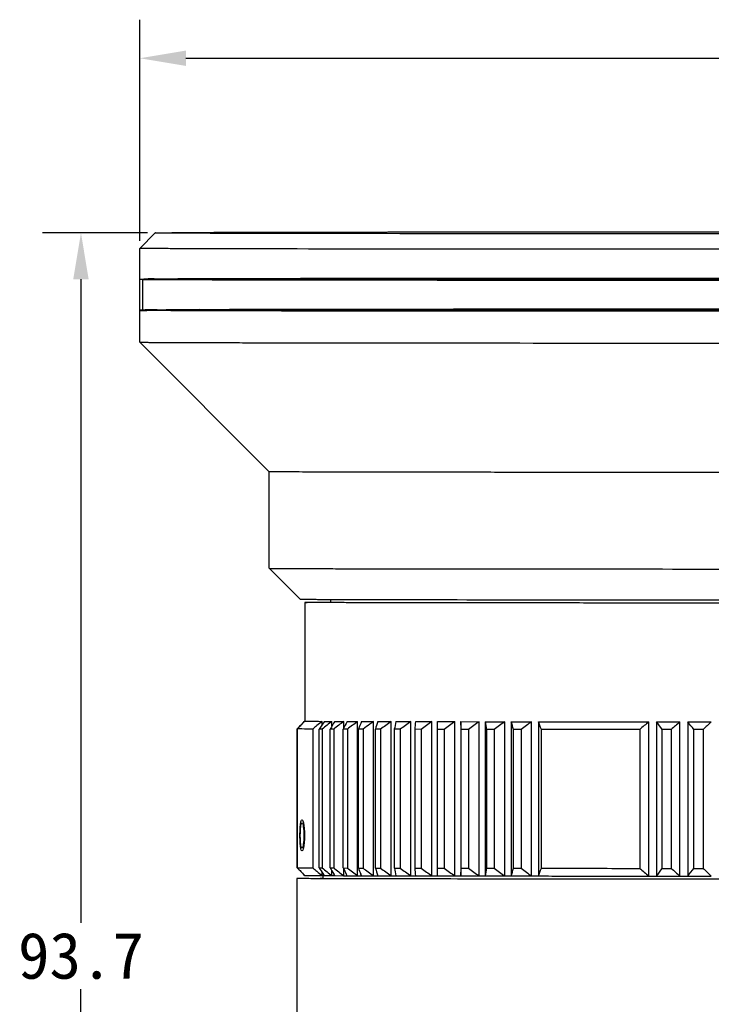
# Model space of a CAD drawing. Header units: millimetres. Extents: x 307 to 395, y 143 to 270.
# Tile 3 of 4: x 307 to 352, y 207 to 270. Entities that reach past the tile are written whole.
import ezdxf

# ---------------------------------------------------------------- set-up
doc = ezdxf.new("R2010")
doc.units = ezdxf.units.MM
doc.header["$LTSCALE"] = 30.734
doc.header["$PDMODE"] = 3
doc.header["$PDSIZE"] = 8
doc.layers.get('0').update_dxf_attribs({"linetype": 'CONTINUOUS'})
doc.layers.get('Defpoints').update_dxf_attribs({"linetype": 'CONTINUOUS'})
doc.layers.add('20_ALL_FEATURES', color=7, linetype='CONTINUOUS')
doc.styles.get("Standard").update_dxf_attribs({"font": 'simfang.ttf'})
doc.dimstyles.get("Standard").update_dxf_attribs({"dimtxt": 3, "dimasz": 3, "dimexe": 2.5, "dimexo": 0.5, "dimtad": 1, "dimdsep": 46, "dimtxsty": 'STANDARD', "dimcen": 0.09, "dimclrt": 3, "dimazin": 2, "dimtol": 1, "dimtp": 0.01, "dimtm": 0.01, "dimtfac": 1, "dimtofl": 0, "dimtmove": 0, "dimatfit": 3, "dimfxl": 1, "dimtolj": 1, "dimarcsym": 0})

# ---------------------------------------------------------------- blocks, each defined once
blk = doc.blocks.new('*D2')
at = {"color": 0, "lineweight": -2}
for p, q in [((314.687, 256.14), (314.687, 270.467)), ((395.087, 256.14), (395.087, 270.467)), ((317.687, 267.967), (352.274, 267.967)), ((392.087, 267.967), (357.501, 267.967))]:
    blk.add_line(p, q, dxfattribs=at)
at = {"color": 0}
for points in [[(317.687, 268.467), (317.687, 267.467), (314.687, 267.967)], [(392.087, 267.467), (392.087, 268.467), (395.087, 267.967)]]:
    blk.add_solid(points, dxfattribs=at)
at = {"layer": 'Defpoints', "color": 0}
for p in [(314.687, 267.967), (314.687, 255.64), (395.087, 255.64)]:
    blk.add_point(p, dxfattribs=at)
at = {"color": 0, "insert": (354.887, 267.967), "char_height": 3, "attachment_point": 5}
blk.add_mtext('\\A1;80{}{{\\H0.7x;}{}}', dxfattribs=at)
blk = doc.blocks.new('*D3')
at = {"color": 0, "lineweight": -2}
for p, q in [((315.187, 256.64), (308.374, 256.64)), ((310.874, 253.64), (310.874, 211.917)), ((310.874, 165.894), (310.874, 207.616)), ((324.887, 162.894), (308.374, 162.894))]:
    blk.add_line(p, q, dxfattribs=at)
at = {"color": 0}
for points in [[(311.374, 253.64), (310.374, 253.64), (310.874, 256.64)], [(310.374, 165.894), (311.374, 165.894), (310.874, 162.894)]]:
    blk.add_solid(points, dxfattribs=at)
at = {"layer": 'Defpoints', "color": 0}
for p in [(315.687, 256.64), (310.874, 162.894), (325.387, 162.894)]:
    blk.add_point(p, dxfattribs=at)
at = {"color": 0, "insert": (310.874, 209.767), "char_height": 3, "attachment_point": 5}
blk.add_mtext('\\A1;93.7', dxfattribs=at)

msp = doc.modelspace()

# ---------------------------------------------------------------- linework, layer by layer
at = {"layer": '20_ALL_FEATURES', "color": 7}
for p, q in [((315.687, 256.64), (314.687, 255.64)), ((314.687, 255.64), (314.687, 255.64)), ((314.687, 253.64), (314.687, 255.64)), ((314.887, 251.64), (314.887, 253.64)), ((314.687, 249.56), (314.687, 251.64)), ((323.087, 241.16), (314.687, 249.56)), ((314.687, 249.56), (314.687, 249.56)), ((321.766, 249.527), (321.788, 249.527)), ((321.766, 249.527), (321.787, 249.527)), ((323.087, 234.9), (323.087, 241.16)), ((325.087, 232.9), (323.087, 234.9)), ((323.087, 234.9), (323.087, 234.9)), ((325.387, 232.689), (325.387, 224.989)), ((327.087, 232.685), (327.087, 232.884)), ((326.52, 224.758), (326.52, 224.978)), ((326.667, 224.977), (327.154, 224.975)), ((327.154, 224.663), (327.154, 224.975)), ((327.335, 224.974), (327.923, 224.972)), ((327.923, 224.534), (327.923, 224.972)), ((328.137, 224.972), (328.824, 224.97)), ((328.824, 214.97), (328.824, 224.97)), ((329.07, 224.969), (329.851, 224.967)), ((329.851, 214.967), (329.851, 224.967)), ((330.128, 224.967), (331.001, 224.965)), ((331.001, 214.965), (331.001, 224.965)), ((331.308, 224.964), (331.779, 224.963)), ((331.779, 224.963), (332.267, 224.962)), ((332.267, 214.962), (332.267, 224.962)), ((332.602, 224.962), (333.643, 224.96)), ((333.643, 214.96), (333.643, 224.96)), ((333.997, 224.459), (334.004, 224.96)), ((334.004, 224.96), (335.122, 224.958)), ((335.122, 214.958), (335.122, 224.958)), ((335.508, 224.958), (335.508, 214.958)), ((335.508, 224.958), (336.698, 224.956)), ((335.55, 224.457), (335.508, 224.958)), ((336.698, 214.956), (336.698, 224.956)), ((337.107, 224.956), (337.107, 214.956)), ((337.107, 224.956), (338.362, 224.955)), ((338.362, 214.955), (338.362, 224.955)), ((338.793, 224.954), (338.793, 214.954)), ((338.793, 224.954), (340.107, 224.953)), ((340.107, 214.953), (340.107, 224.953)), ((340.556, 224.953), (340.556, 214.953)), ((347.717, 214.949), (347.717, 224.949)), ((348.219, 224.948), (348.219, 214.948)), ((348.219, 224.948), (349.73, 224.948)), ((349.73, 214.948), (349.73, 224.948)), ((350.24, 224.948), (350.24, 214.948)), ((350.24, 224.948), (351.769, 224.948)), ((324.892, 224.49), (324.892, 215.49)), ((324.903, 215.488), (324.903, 224.488)), ((325.91, 224.478), (325.91, 215.478)), ((326.334, 215.476), (326.334, 224.476)), ((326.522, 224.475), (326.334, 224.476)), ((326.522, 224.475), (326.522, 215.476)), ((327.046, 215.474), (327.046, 224.473)), ((327.272, 224.473), (327.046, 224.473)), ((327.272, 224.473), (327.272, 215.473)), ((327.893, 215.471), (327.893, 224.471)), ((328.157, 224.47), (327.893, 224.471)), ((328.157, 224.47), (328.157, 215.47)), ((328.872, 215.468), (328.872, 224.468)), ((329.173, 224.467), (328.872, 224.468)), ((329.399, 224.635), (329.173, 224.467)), ((329.173, 224.467), (329.173, 215.467)), ((329.977, 215.466), (329.977, 224.466)), ((330.313, 224.465), (329.977, 224.466)), ((330.313, 224.465), (330.313, 215.465)), ((331.204, 215.463), (331.204, 224.463)), ((331.387, 224.463), (331.204, 224.463)), ((331.573, 224.463), (331.387, 224.463)), ((331.573, 224.463), (331.573, 215.463)), ((332.546, 215.461), (332.546, 224.461)), ((332.947, 224.46), (332.546, 224.461)), ((332.947, 224.46), (332.947, 215.46)), ((333.997, 215.459), (333.997, 224.459)), ((334.428, 224.458), (333.997, 224.459)), ((334.428, 224.458), (334.428, 215.458)), ((335.55, 215.457), (335.55, 224.457)), ((336.008, 224.456), (335.55, 224.457)), ((336.008, 224.456), (336.008, 215.456)), ((337.197, 215.455), (337.197, 224.455)), ((337.681, 224.454), (337.197, 224.455)), ((337.681, 224.454), (337.681, 215.454)), ((338.93, 215.453), (338.93, 224.453)), ((339.437, 224.453), (338.93, 224.453)), ((339.437, 224.453), (339.437, 215.453)), ((340.741, 215.452), (340.741, 224.452)), ((347.123, 224.448), (347.123, 215.448)), ((348.581, 215.448), (348.581, 224.448)), ((349.164, 224.447), (348.581, 224.448)), ((349.164, 224.447), (349.164, 215.447)), ((350.643, 215.447), (350.643, 224.447)), ((351.232, 224.447), (350.643, 224.447)), ((351.232, 224.447), (351.232, 215.447)), ((324.892, 215.49), (325.002, 215.378)), ((325.002, 215.378), (325.112, 215.266)), ((326.334, 215.476), (326.522, 215.476)), ((326.52, 214.978), (326.52, 215.196)), ((327.046, 215.474), (327.272, 215.473)), ((327.154, 214.975), (327.154, 215.285)), ((327.893, 215.471), (328.157, 215.47)), ((327.923, 214.972), (327.923, 215.408)), ((328.872, 215.468), (329.173, 215.467)), ((329.977, 215.466), (330.313, 215.465)), ((331.204, 215.463), (331.387, 215.463)), ((331.387, 215.463), (331.573, 215.463)), ((332.546, 215.461), (332.947, 215.46)), ((334.004, 214.96), (333.997, 215.459)), ((333.997, 215.459), (334.428, 215.458)), ((335.508, 214.958), (335.55, 215.457)), ((335.55, 215.457), (336.008, 215.456)), ((337.197, 215.455), (337.681, 215.454)), ((338.93, 215.453), (339.437, 215.453)), ((348.581, 215.448), (349.164, 215.447)), ((350.643, 215.447), (351.232, 215.447)), ((324.887, 214.789), (324.887, 193.389)), ((326.52, 214.978), (326.667, 214.977)), ((326.587, 214.785), (326.587, 214.989)), ((326.667, 214.977), (326.593, 215.087)), ((326.667, 214.977), (327.154, 214.975)), ((327.154, 214.975), (327.335, 214.974)), ((327.335, 214.974), (327.271, 215.084)), ((327.335, 214.974), (327.923, 214.972)), ((327.923, 214.972), (328.137, 214.972)), ((328.137, 214.972), (328.083, 215.082)), ((328.137, 214.972), (328.824, 214.97)), ((328.824, 214.97), (329.07, 214.969)), ((329.07, 214.969), (329.026, 215.079)), ((329.07, 214.969), (329.851, 214.967)), ((329.851, 214.967), (330.128, 214.967)), ((330.128, 214.967), (331.001, 214.965)), ((331.001, 214.965), (331.308, 214.964)), ((331.308, 214.964), (331.779, 214.963)), ((331.779, 214.963), (332.267, 214.962)), ((332.267, 214.962), (332.602, 214.962)), ((332.602, 214.962), (333.643, 214.96)), ((333.643, 214.96), (334.004, 214.96)), ((334.004, 214.96), (335.122, 214.958)), ((335.122, 214.958), (335.508, 214.958)), ((335.508, 214.958), (336.698, 214.956)), ((336.698, 214.956), (337.107, 214.956)), ((337.107, 214.956), (338.362, 214.955)), ((338.362, 214.955), (338.793, 214.954)), ((338.793, 214.954), (340.107, 214.953)), ((340.107, 214.953), (340.556, 214.953)), ((347.717, 214.949), (348.219, 214.948)), ((348.219, 214.948), (349.73, 214.948)), ((349.73, 214.948), (350.24, 214.948)), ((350.24, 214.948), (351.769, 214.948))]:
    msp.add_line(p, q, dxfattribs=at)
at = {"layer": '20_ALL_FEATURES', "color": 6}
msp.add_line((314.687, 251.64), (314.687, 253.64), dxfattribs=at)
at = {"layer": '20_ALL_FEATURES', "color": 7}
for centre, radius, start, end in [((389.83, 160.552), 91.132, 135.24711, 135.44444), ((389.004, 162.5), 89.171, 135.51071, 135.95997), ((387.681, 162.683), 88.106, 134.99429, 135.24762), ((392.186, 144.069), 104.203, 129.30306, 129.49655), ((390.15, 146.557), 100.988, 129.05553, 129.30354), ((395.809, 178.711), 83.194, 146.21158, 146.62563), ((392.167, 142.017), 105.398, 128.08506, 128.52322), ((400.964, 182.141), 85.182, 149.81138, 150.2004), ((393.408, 138.962), 108.102, 127.28407, 127.71908), ((409.094, 185.179), 90.208, 153.82456, 154.17854), ((394.734, 136.358), 110.436, 126.64192, 127.07414), ((422.325, 187.767), 100.402, 158.25152, 158.55897), ((395.426, 135.199), 111.168, 126.14774, 126.4368), ((445.481, 189.853), 120.579, 163.0699, 163.31856), ((397.542, 132.696), 113.76, 125.79784, 126.22603), ((492.379, 191.398), 164.532, 168.22849, 168.40664), ((398.989, 131.709), 114.665, 125.58335, 126.01042), ((400.446, 131.313), 115.032, 125.50229, 125.9289), ((401.904, 131.517), 114.852, 125.55344, 125.98024), ((403.358, 132.316), 114.13, 125.73748, 126.16513), ((153.521, 191.725), 186.57, 10.10366, 10.25998), ((404.805, 133.695), 112.885, 126.05703, 126.48617), ((213.972, 190.336), 129.532, 15.27139, 15.50122), ((406.246, 135.626), 111.147, 126.51673, 126.94792), ((242.373, 188.395), 104.769, 20.13041, 20.42247), ((412.135, 147.976), 100.372, 129.92596, 130.3691), ((281.175, 176.017), 83.001, 35.69642, 36.12329), ((413.741, 151.918), 97.112, 131.2347, 131.68079), ((285.074, 172.071), 83.92, 38.61749, 39.05646), ((415.475, 156.058), 93.831, 132.76129, 133.20965), ((388.64, 277.297), 88.785, 224.12031, 224.57087), ((388.005, 277.444), 88.44, 224.6729, 224.92563), ((392.449, 296.055), 104.499, 230.45029, 230.64338), ((390.341, 293.485), 101.175, 230.64342, 230.89116), ((395.963, 261.505), 83.468, 213.46683, 213.78765), ((392.358, 298.039), 105.598, 231.4311, 231.8687), ((401.099, 258.038), 85.414, 209.8895, 210.19103), ((393.568, 301.072), 108.27, 232.24258, 232.67714), ((409.211, 254.966), 90.402, 205.90561, 206.18009), ((394.863, 303.654), 110.571, 232.89493, 233.3268), ((422.426, 252.35), 100.562, 201.51581, 201.7543), ((396.216, 305.734), 112.441, 233.39764, 233.82729), ((444.222, 249.832), 119.302, 196.74205, 196.99248), ((397.609, 307.272), 113.83, 233.75796, 234.18597), ((490.546, 248.28), 162.686, 191.63733, 191.81682), ((399.024, 308.237), 114.703, 233.98104, 234.40802), ((400.45, 308.61), 115.037, 234.07004, 234.49664), ((401.878, 308.384), 114.825, 234.02618, 234.45305), ((403.3, 307.563), 114.07, 233.84876, 234.27657), ((155.63, 247.935), 184.45, 349.70014, 349.85765), ((404.716, 306.164), 112.792, 233.5352, 233.96456), ((215.353, 249.324), 128.136, 344.44086, 344.67236), ((406.126, 304.212), 111.021, 233.08089, 233.51241), ((243.404, 251.266), 103.717, 339.50523, 339.79926), ((411.89, 291.789), 100.113, 229.68891, 230.13281), ((281.698, 263.663), 82.451, 323.78359, 324.21236), ((413.464, 287.831), 96.819, 228.38412, 228.8311), ((285.54, 267.618), 83.428, 320.8522, 321.29289), ((415.165, 283.677), 93.503, 226.86181, 227.31122)]:
    msp.add_arc(centre, radius, start, end, dxfattribs=at)
for points, knots in [([(324.181, 256.605), (323.535, 256.606), (322.321, 256.608), (320.619, 256.612), (319.349, 256.616), (318.457, 256.619), (317.884, 256.621), (317.376, 256.623), (316.935, 256.626), (316.56, 256.628), (316.29, 256.63), (316.108, 256.631), (315.997, 256.633), (315.903, 256.634), (315.827, 256.635), (315.768, 256.636), (315.728, 256.637), (315.707, 256.638), (315.695, 256.638), (315.692, 256.639), (315.687, 256.639), (315.687, 256.64)], [0, 0, 0, 0, 0.227987, 0.428934, 0.601291, 0.676377, 0.743895, 0.803725, 0.855753, 0.899887, 0.936057, 0.951133, 0.964192, 0.97523, 0.984243, 0.991229, 0.996184, 0.997899, 0.999105, 0.999803, 1, 1, 1, 1]), ([(331.188, 256.682), (330.121, 256.681), (328.099, 256.678), (325.646, 256.675), (323.863, 256.671), (322.67, 256.669), (321.58, 256.666), (320.594, 256.663), (319.717, 256.661), (318.951, 256.658), (318.384, 256.655), (317.987, 256.653), (317.733, 256.652), (317.509, 256.65), (317.314, 256.649), (317.149, 256.647), (317.013, 256.646), (316.919, 256.645), (316.859, 256.643), (316.825, 256.643), (316.799, 256.642), (316.779, 256.642), (316.77, 256.64), (316.762, 256.641), (316.762, 256.64)], [0, 0, 0, 0, 0.222001, 0.420459, 0.510034, 0.592802, 0.668506, 0.736895, 0.797757, 0.850899, 0.896152, 0.915776, 0.933377, 0.948939, 0.96245, 0.973901, 0.983284, 0.990591, 0.993463, 0.995813, 0.997641, 0.998948, 0.999733, 1, 1, 1, 1]), ([(354.837, 256.694), (352.721, 256.694), (344.838, 256.693), (336.955, 256.689), (331.188, 256.682)], [0, 0, 0, 0, 0.268534, 1, 1, 1, 1]), ([(379.254, 256.596), (369.638, 256.585), (351.28, 256.581), (332.922, 256.589), (324.181, 256.605)], [0, 0, 0, 0, 0.523839, 1, 1, 1, 1]), ([(323.398, 255.604), (322.737, 255.605), (321.494, 255.608), (319.99, 255.611), (318.908, 255.614), (318.19, 255.616), (317.537, 255.618), (316.95, 255.621), (316.429, 255.623), (315.975, 255.625), (315.59, 255.627), (315.313, 255.629), (315.125, 255.631), (315.011, 255.632), (314.914, 255.633), (314.834, 255.635), (314.779, 255.636), (314.744, 255.637), (314.724, 255.637), (314.709, 255.638), (314.697, 255.638), (314.692, 255.639), (314.687, 255.639), (314.687, 255.64)], [0, 0, 0, 0, 0.22753, 0.428139, 0.517845, 0.600285, 0.675316, 0.742812, 0.802655, 0.854729, 0.898947, 0.935234, 0.950383, 0.963523, 0.974651, 0.983764, 0.990857, 0.993646, 0.995928, 0.997704, 0.998974, 0.999738, 1, 1, 1, 1]), ([(379.876, 255.595), (370.014, 255.584), (355.175, 255.579), (336.348, 255.587), (327.384, 255.597), (323.398, 255.604)], [0, 0, 0, 0, 0.523839, 0.788242, 1, 1, 1, 1]), ([(379.876, 253.595), (378.369, 253.593), (375.228, 253.59), (370.357, 253.586), (365.197, 253.584), (359.846, 253.583), (354.402, 253.582), (348.967, 253.583), (343.642, 253.584), (338.526, 253.587), (333.717, 253.591), (329.297, 253.595), (325.372, 253.601), (321.938, 253.605), (319.284, 253.617), (316.871, 253.609), (316.079, 253.647), (314.52, 253.61), (315.09, 253.676), (315.854, 253.63), (317.419, 253.673), (319.638, 253.663), (322.533, 253.676), (326.023, 253.679), (328.547, 253.683), (329.899, 253.684)], [0, 0, 0, 0, 0.056315, 0.117379, 0.182056, 0.24914, 0.317382, 0.38551, 0.452256, 0.516376, 0.576676, 0.632032, 0.681413, 0.7239, 0.758701, 0.785167, 0.802807, 0.81129, 0.812127, 0.822257, 0.841496, 0.869487, 0.905708, 0.949484, 1, 1, 1, 1]), ([(314.687, 253.64), (314.687, 253.638), (314.694, 253.639), (314.701, 253.637), (314.719, 253.638), (314.741, 253.636), (314.77, 253.636), (314.822, 253.635), (314.864, 253.634), (314.894, 253.634)], [0, 0, 0, 0, 0.015985, 0.062946, 0.141095, 0.250467, 0.391075, 0.562897, 1, 1, 1, 1]), ([(330.023, 253.684), (328.678, 253.683), (326.167, 253.679), (322.694, 253.675), (319.813, 253.663), (317.606, 253.672), (316.048, 253.63), (315.288, 253.676), (314.721, 253.61), (316.272, 253.647), (317.06, 253.609), (319.461, 253.617), (322.102, 253.605), (325.519, 253.601), (329.424, 253.595), (333.823, 253.591), (338.608, 253.587), (343.698, 253.585), (348.996, 253.583), (354.404, 253.582), (359.821, 253.583), (365.146, 253.584), (370.28, 253.587), (375.127, 253.59), (378.252, 253.593), (379.752, 253.595)], [0, 0, 0, 0, 0.050516, 0.094292, 0.130513, 0.158504, 0.177743, 0.187873, 0.18871, 0.197193, 0.214833, 0.241299, 0.2761, 0.318587, 0.367968, 0.423324, 0.483624, 0.547744, 0.61449, 0.682618, 0.75086, 0.817944, 0.882621, 0.943685, 1, 1, 1, 1]), ([(314.894, 253.634), (315.194, 253.63), (316.027, 253.625), (317.616, 253.617), (319.871, 253.611), (324.082, 253.602), (330.615, 253.593), (339.63, 253.586), (349.731, 253.582), (363.27, 253.582), (373.36, 253.587), (379.876, 253.595)], [0, 0, 0, 0, 0.013855, 0.038457, 0.073366, 0.11796, 0.232853, 0.374964, 0.534182, 0.699182, 1, 1, 1, 1]), ([(329.899, 253.684), (331.405, 253.686), (334.546, 253.689), (339.418, 253.693), (344.577, 253.695), (349.929, 253.697), (355.373, 253.697), (360.808, 253.696), (366.133, 253.695), (371.248, 253.692), (376.057, 253.688), (380.478, 253.684), (384.403, 253.678), (387.836, 253.674), (390.491, 253.662), (392.903, 253.67), (393.696, 253.632), (395.254, 253.669), (394.685, 253.603), (393.921, 253.649), (392.355, 253.607), (390.137, 253.616), (387.242, 253.603), (383.751, 253.6), (381.228, 253.596), (379.876, 253.595)], [0, 0, 0, 0, 0.056315, 0.117379, 0.182056, 0.24914, 0.317382, 0.38551, 0.452256, 0.516376, 0.576676, 0.632032, 0.681413, 0.7239, 0.758701, 0.785167, 0.802807, 0.81129, 0.812127, 0.822257, 0.841496, 0.869487, 0.905708, 0.949484, 1, 1, 1, 1]), ([(379.752, 253.595), (381.097, 253.596), (383.608, 253.6), (387.081, 253.604), (389.961, 253.617), (392.169, 253.607), (393.726, 253.649), (394.487, 253.603), (395.054, 253.669), (393.503, 253.632), (392.714, 253.67), (390.313, 253.662), (387.672, 253.674), (384.256, 253.678), (380.351, 253.684), (375.952, 253.688), (371.167, 253.692), (366.077, 253.694), (360.779, 253.696), (355.371, 253.697), (349.954, 253.696), (344.629, 253.695), (339.495, 253.692), (334.647, 253.689), (331.522, 253.686), (330.023, 253.684)], [0, 0, 0, 0, 0.050516, 0.094292, 0.130513, 0.158504, 0.177743, 0.187873, 0.18871, 0.197193, 0.214833, 0.241299, 0.2761, 0.318587, 0.367968, 0.423324, 0.483624, 0.547744, 0.61449, 0.682618, 0.75086, 0.817944, 0.882621, 0.943685, 1, 1, 1, 1]), ([(329.899, 251.684), (328.547, 251.683), (326.023, 251.679), (322.533, 251.676), (319.638, 251.663), (317.419, 251.673), (315.854, 251.63), (315.09, 251.676), (314.52, 251.61), (316.079, 251.647), (316.871, 251.609), (319.284, 251.617), (321.938, 251.605), (325.372, 251.601), (329.297, 251.595), (333.717, 251.591), (338.526, 251.587), (343.642, 251.584), (348.967, 251.583), (354.402, 251.582), (359.846, 251.583), (365.197, 251.584), (370.357, 251.586), (375.228, 251.59), (378.369, 251.593), (379.876, 251.595)], [0, 0, 0, 0, 0.050516, 0.094292, 0.130513, 0.158504, 0.177743, 0.187873, 0.18871, 0.197193, 0.214833, 0.241299, 0.2761, 0.318587, 0.367968, 0.423324, 0.483624, 0.547744, 0.61449, 0.682618, 0.75086, 0.817944, 0.882621, 0.943685, 1, 1, 1, 1]), ([(314.885, 251.634), (314.856, 251.634), (314.816, 251.635), (314.767, 251.636), (314.739, 251.637), (314.718, 251.638), (314.701, 251.637), (314.694, 251.639), (314.687, 251.639), (314.687, 251.64)], [0, 0, 0, 0, 0.437107, 0.608923, 0.749521, 0.858886, 0.937033, 0.983997, 1, 1, 1, 1]), ([(379.752, 251.595), (378.252, 251.593), (375.127, 251.59), (370.28, 251.587), (365.146, 251.584), (359.821, 251.583), (354.404, 251.582), (348.996, 251.583), (343.698, 251.585), (338.608, 251.587), (333.823, 251.591), (329.424, 251.595), (325.519, 251.601), (322.102, 251.605), (319.461, 251.617), (317.06, 251.609), (316.272, 251.647), (314.721, 251.61), (315.288, 251.676), (316.048, 251.63), (317.606, 251.672), (319.813, 251.663), (322.694, 251.675), (326.167, 251.679), (328.678, 251.683), (330.023, 251.684)], [0, 0, 0, 0, 0.056315, 0.117379, 0.182056, 0.24914, 0.317382, 0.38551, 0.452256, 0.516376, 0.576676, 0.632032, 0.681413, 0.7239, 0.758701, 0.785167, 0.802807, 0.81129, 0.812127, 0.822257, 0.841496, 0.869487, 0.905708, 0.949484, 1, 1, 1, 1]), ([(379.876, 251.595), (373.352, 251.587), (363.251, 251.582), (349.698, 251.582), (339.589, 251.586), (330.571, 251.593), (324.04, 251.602), (319.835, 251.611), (317.587, 251.618), (316.007, 251.625), (315.181, 251.63), (314.885, 251.634)], [0, 0, 0, 0, 0.301131, 0.466287, 0.625611, 0.767745, 0.882556, 0.927064, 0.961859, 0.986317, 1, 1, 1, 1]), ([(379.876, 251.595), (381.228, 251.596), (383.751, 251.6), (387.242, 251.603), (390.137, 251.616), (392.355, 251.607), (393.921, 251.649), (394.685, 251.603), (395.254, 251.669), (393.696, 251.632), (392.903, 251.67), (390.491, 251.662), (387.836, 251.674), (384.403, 251.678), (380.478, 251.684), (376.057, 251.688), (371.248, 251.692), (366.133, 251.695), (360.808, 251.696), (355.373, 251.697), (349.929, 251.697), (344.577, 251.695), (339.418, 251.693), (334.546, 251.689), (331.405, 251.686), (329.899, 251.684)], [0, 0, 0, 0, 0.050516, 0.094292, 0.130513, 0.158504, 0.177743, 0.187873, 0.18871, 0.197193, 0.214833, 0.241299, 0.2761, 0.318587, 0.367968, 0.423324, 0.483624, 0.547744, 0.61449, 0.682618, 0.75086, 0.817944, 0.882621, 0.943685, 1, 1, 1, 1]), ([(330.023, 251.684), (331.522, 251.686), (334.647, 251.689), (339.495, 251.692), (344.629, 251.695), (349.954, 251.696), (355.371, 251.697), (360.779, 251.696), (366.077, 251.694), (371.167, 251.692), (375.952, 251.688), (380.351, 251.684), (384.256, 251.678), (387.672, 251.674), (390.313, 251.662), (392.714, 251.67), (393.503, 251.632), (395.054, 251.669), (394.487, 251.603), (393.726, 251.649), (392.169, 251.607), (389.961, 251.617), (387.081, 251.604), (383.608, 251.6), (381.097, 251.596), (379.752, 251.595)], [0, 0, 0, 0, 0.056315, 0.117379, 0.182056, 0.24914, 0.317382, 0.38551, 0.452256, 0.516376, 0.576676, 0.632032, 0.681413, 0.7239, 0.758701, 0.785167, 0.802807, 0.81129, 0.812127, 0.822257, 0.841496, 0.869487, 0.905708, 0.949484, 1, 1, 1, 1]), ([(314.687, 249.56), (314.689, 249.558), (314.696, 249.559), (314.706, 249.558), (314.726, 249.557), (314.759, 249.556), (314.81, 249.555), (314.875, 249.554), (314.954, 249.553), (315.047, 249.552), (315.199, 249.55), (315.424, 249.549), (315.735, 249.547), (316.102, 249.545), (316.524, 249.542), (317, 249.54), (317.741, 249.538), (318.796, 249.534), (320.214, 249.531), (321.227, 249.528), (321.766, 249.527)], [0, 0, 0, 0, 0.001162, 0.002492, 0.004321, 0.009482, 0.016644, 0.025805, 0.03696, 0.050103, 0.065232, 0.101423, 0.145491, 0.197367, 0.256974, 0.324233, 0.399053, 0.570921, 0.771619, 1, 1, 1, 1]), ([(321.787, 249.527), (325.343, 249.52), (333.497, 249.51), (351.353, 249.5), (365.653, 249.502), (375.355, 249.51)], [0, 0, 0, 0, 0.199163, 0.456645, 1, 1, 1, 1]), ([(374.654, 241.124), (372.103, 241.121), (368.144, 241.118), (362.727, 241.115), (358.379, 241.114), (353.963, 241.114), (349.565, 241.115), (345.271, 241.116), (341.166, 241.119), (337.329, 241.122), (334.334, 241.125), (332.128, 241.128), (330.635, 241.13), (329.262, 241.133), (328.013, 241.135), (326.897, 241.138), (325.917, 241.141), (325.189, 241.143), (324.679, 241.145), (324.351, 241.147), (324.061, 241.148), (323.808, 241.15), (323.594, 241.151), (323.418, 241.153), (323.295, 241.154), (323.216, 241.156), (323.172, 241.156), (323.137, 241.157), (323.111, 241.157), (323.097, 241.16), (323.089, 241.158), (323.087, 241.16)], [0, 0, 0, 0, 0.148435, 0.230304, 0.315169, 0.401367, 0.487212, 0.571024, 0.651162, 0.726059, 0.794248, 0.825404, 0.854395, 0.881078, 0.905323, 0.927011, 0.946035, 0.962303, 0.969378, 0.975735, 0.981366, 0.986265, 0.990424, 0.993841, 0.996509, 0.997562, 0.998426, 0.999102, 0.99959, 0.999889, 1, 1, 1, 1]), ([(323.087, 234.9), (323.089, 234.898), (323.096, 234.899), (323.105, 234.898), (323.125, 234.898), (323.157, 234.896), (323.207, 234.896), (323.27, 234.895), (323.348, 234.894), (323.439, 234.893), (323.588, 234.892), (323.808, 234.89), (324.113, 234.888), (324.472, 234.886), (324.884, 234.885), (325.349, 234.883), (326.071, 234.88), (327.098, 234.877), (328.474, 234.874), (329.456, 234.872), (329.978, 234.871)], [0, 0, 0, 0, 0.001157, 0.002489, 0.004326, 0.009509, 0.016707, 0.025918, 0.037139, 0.050363, 0.065584, 0.101985, 0.146285, 0.198413, 0.258265, 0.325733, 0.400708, 0.572648, 0.772939, 1, 1, 1, 1]), ([(329.978, 234.871), (337.069, 234.859), (351.961, 234.852), (366.853, 234.855), (374.654, 234.864)], [0, 0, 0, 0, 0.476161, 1, 1, 1, 1]), ([(325.087, 232.9), (325.088, 232.899), (325.091, 232.899), (325.097, 232.898), (325.108, 232.898), (325.129, 232.897), (325.166, 232.896), (325.221, 232.895), (325.292, 232.895), (325.379, 232.894), (325.481, 232.893), (325.648, 232.891), (325.895, 232.89), (326.237, 232.888), (326.638, 232.886), (326.926, 232.885), (327.08, 232.884)], [0, 0, 0, 0, 0.001251, 0.004445, 0.009594, 0.016698, 0.036771, 0.064664, 0.100368, 0.143864, 0.195122, 0.25411, 0.395161, 0.566762, 0.768526, 1, 1, 1, 1]), ([(325.387, 232.689), (325.387, 232.69), (325.391, 232.69), (325.395, 232.691), (325.404, 232.691), (325.421, 232.692), (325.452, 232.692), (325.499, 232.693), (325.559, 232.694), (325.632, 232.695), (325.719, 232.696), (325.861, 232.697), (326.071, 232.698), (326.362, 232.7), (326.705, 232.702), (326.951, 232.703), (327.082, 232.703)], [0, 0, 0, 0, 0.001019, 0.003989, 0.008929, 0.015837, 0.03556, 0.063148, 0.098587, 0.141866, 0.192969, 0.251881, 0.392996, 0.564924, 0.767376, 1, 1, 1, 1]), ([(331.779, 232.663), (331.294, 232.664), (330.382, 232.666), (329.103, 232.669), (328.149, 232.672), (327.479, 232.674), (327.047, 232.675), (326.665, 232.677), (326.332, 232.679), (326.05, 232.68), (325.846, 232.682), (325.709, 232.683), (325.625, 232.684), (325.553, 232.685), (325.495, 232.686), (325.45, 232.687), (325.42, 232.687), (325.403, 232.688), (325.394, 232.688), (325.391, 232.689), (325.387, 232.689), (325.387, 232.689)], [0, 0, 0, 0, 0.227523, 0.428141, 0.600288, 0.675318, 0.742811, 0.802653, 0.854731, 0.898947, 0.935233, 0.950382, 0.963524, 0.974653, 0.983764, 0.990856, 0.995926, 0.997702, 0.998972, 0.999736, 1, 1, 1, 1]), ([(327.08, 232.884), (327.377, 232.883), (328.865, 232.878), (330.353, 232.875), (331.544, 232.873)], [0, 0, 0, 0, 0.19949, 1, 1, 1, 1]), ([(331.544, 232.873), (338.189, 232.861), (352.145, 232.855), (366.101, 232.858), (373.411, 232.866)], [0, 0, 0, 0, 0.476161, 1, 1, 1, 1]), ([(384.387, 232.689), (384.387, 232.689), (384.384, 232.689), (384.381, 232.688), (384.374, 232.688), (384.359, 232.687), (384.334, 232.687), (384.296, 232.686), (384.246, 232.685), (384.186, 232.684), (384.115, 232.684), (383.998, 232.683), (383.825, 232.681), (383.585, 232.68), (383.302, 232.678), (382.977, 232.677), (382.611, 232.675), (382.039, 232.673), (381.225, 232.67), (380.132, 232.668), (378.888, 232.665), (377.501, 232.662), (375.98, 232.66), (374.333, 232.658), (371.914, 232.655), (368.656, 232.652), (364.52, 232.649), (360.155, 232.648), (355.664, 232.647), (351.155, 232.648), (346.735, 232.649), (342.509, 232.651), (337.545, 232.655), (334.002, 232.659), (331.779, 232.663)], [0, 0, 0, 0, 0.000027, 0.000106, 0.000237, 0.00042, 0.000942, 0.001673, 0.002613, 0.003759, 0.005114, 0.006675, 0.010418, 0.01498, 0.020355, 0.026536, 0.033513, 0.041275, 0.05911, 0.079933, 0.103623, 0.130035, 0.159015, 0.190388, 0.223968, 0.296937, 0.376184, 0.459824, 0.545865, 0.632261, 0.716956, 0.797932, 0.873265, 1, 1, 1, 1]), ([(325.391, 224.989), (325.423, 224.986), (325.528, 224.986), (325.748, 224.982), (326.093, 224.98), (326.364, 224.979), (326.52, 224.978)], [0, 0, 0, 0, 0.08382, 0.279047, 0.584899, 1, 1, 1, 1]), ([(340.556, 224.953), (341.129, 224.952), (343.515, 224.95), (345.902, 224.949), (347.717, 224.949)], [0, 0, 0, 0, 0.239747, 1, 1, 1, 1]), ([(325.91, 224.478), (325.677, 224.48), (325.377, 224.481), (325.041, 224.485), (324.938, 224.486), (324.903, 224.488)], [0, 0, 0, 0, 0.693459, 0.895458, 1, 1, 1, 1]), ([(347.123, 224.448), (346.574, 224.448), (344.447, 224.449), (342.32, 224.451), (340.741, 224.452)], [0, 0, 0, 0, 0.258084, 1, 1, 1, 1]), ([(325.212, 216.583), (325.19, 216.583), (325.15, 216.666), (325.126, 216.796), (325.099, 217.018), (325.085, 217.284), (325.08, 217.582), (325.085, 217.88), (325.099, 218.148), (325.126, 218.371), (325.15, 218.5), (325.19, 218.583), (325.212, 218.583)], [0, 0, 0, 0, 0.032444, 0.104466, 0.214117, 0.349347, 0.499029, 0.649586, 0.785872, 0.895451, 0.967693, 1, 1, 1, 1]), ([(325.212, 216.783), (325.203, 216.783), (325.181, 216.805), (325.154, 216.883), (325.127, 217.046), (325.109, 217.293), (325.103, 217.584), (325.109, 217.875), (325.127, 218.121), (325.154, 218.284), (325.181, 218.362), (325.203, 218.383), (325.212, 218.383)], [0, 0, 0, 0, 0.016665, 0.047293, 0.155205, 0.314, 0.500614, 0.687138, 0.845639, 0.953101, 0.983488, 1, 1, 1, 1]), ([(325.212, 218.583), (325.235, 218.583), (325.277, 218.501), (325.311, 218.371), (325.347, 218.149), (325.369, 217.882), (325.378, 217.584), (325.369, 217.286), (325.348, 217.018), (325.311, 216.795), (325.278, 216.665), (325.234, 216.583), (325.212, 216.583)], [0, 0, 0, 0, 0.033275, 0.105938, 0.215604, 0.350261, 0.499023, 0.648652, 0.784359, 0.893953, 0.966846, 1, 1, 1, 1]), ([(325.212, 218.383), (325.221, 218.383), (325.243, 218.362), (325.274, 218.284), (325.308, 218.12), (325.333, 217.874), (325.343, 217.582), (325.333, 217.291), (325.308, 217.044), (325.274, 216.882), (325.243, 216.804), (325.221, 216.783), (325.212, 216.783)], [0, 0, 0, 0, 0.016986, 0.048063, 0.156407, 0.314857, 0.500602, 0.686259, 0.844418, 0.952321, 0.983163, 1, 1, 1, 1]), ([(324.903, 215.488), (324.938, 215.487), (325.041, 215.485), (325.377, 215.481), (325.677, 215.48), (325.91, 215.478)], [0, 0, 0, 0, 0.104542, 0.306541, 1, 1, 1, 1]), ([(340.741, 215.452), (341.254, 215.451), (343.382, 215.45), (345.509, 215.449), (347.123, 215.448)], [0, 0, 0, 0, 0.241082, 1, 1, 1, 1]), ([(373.536, 214.756), (371.127, 214.753), (367.39, 214.75), (362.275, 214.748), (358.171, 214.747), (354.002, 214.747), (349.851, 214.747), (345.798, 214.749), (341.924, 214.751), (338.303, 214.754), (335.477, 214.757), (333.397, 214.76), (331.989, 214.762), (330.694, 214.764), (329.518, 214.767), (328.465, 214.769), (327.543, 214.772), (326.857, 214.774), (326.377, 214.776), (326.069, 214.778), (325.796, 214.779), (325.559, 214.78), (325.358, 214.782), (325.213, 214.783), (325.115, 214.784), (325.056, 214.785), (325.005, 214.786), (324.964, 214.786), (324.932, 214.787), (324.911, 214.788), (324.899, 214.788), (324.892, 214.788), (324.89, 214.789), (324.887, 214.789), (324.887, 214.789)], [0, 0, 0, 0, 0.148537, 0.230464, 0.315387, 0.401641, 0.487537, 0.57139, 0.651558, 0.726469, 0.794657, 0.825806, 0.854784, 0.88145, 0.905673, 0.927334, 0.946326, 0.962557, 0.969611, 0.975947, 0.981556, 0.98643, 0.990565, 0.993955, 0.99537, 0.996597, 0.997635, 0.998485, 0.999147, 0.99962, 0.999785, 0.999904, 0.999975, 1, 1, 1, 1]), ([(325.387, 214.989), (325.387, 214.989), (325.389, 214.989), (325.39, 214.989), (325.391, 214.989)], [0, 0, 0, 0, 0.259657, 1, 1, 1, 1]), ([(325.391, 214.989), (325.423, 214.986), (325.528, 214.986), (325.748, 214.982), (326.093, 214.98), (326.364, 214.979), (326.52, 214.978)], [0, 0, 0, 0, 0.083821, 0.279048, 0.5849, 1, 1, 1, 1]), ([(326.579, 214.794), (326.551, 214.794), (326.512, 214.793), (326.464, 214.792), (326.437, 214.792), (326.417, 214.791), (326.4, 214.791), (326.394, 214.789), (326.387, 214.79), (326.387, 214.789)], [0, 0, 0, 0, 0.437028, 0.608876, 0.749545, 0.858988, 0.937171, 0.984117, 1, 1, 1, 1]), ([(340.556, 214.953), (341.129, 214.952), (343.515, 214.95), (345.902, 214.949), (347.717, 214.949)], [0, 0, 0, 0, 0.239748, 1, 1, 1, 1])]:
    msp.add_open_spline(points, degree=3, knots=knots, dxfattribs=at)
for points in [[(332.546, 224.461), (332.564, 224.628), (332.583, 224.795), (332.602, 224.962)], [(332.602, 214.962), (332.583, 215.128), (332.564, 215.295), (332.546, 215.461)]]:
    msp.add_open_spline(points, degree=3, dxfattribs=at)

# ---------------------------------------------------------------- dimensions: what is measured, and where the dimension line sits
dim = msp.add_linear_dim(base=(314.687, 267.967), p1=(395.087, 255.64), p2=(314.687, 255.64), text='80{}{{\\H0.7x;}{}}', dimstyle='STANDARD', override={"dimtad": 0, "dimdec": 1, "dimclrt": 0})
dim.commit()
dim.dimension.update_dxf_attribs({"geometry": '*D2', "text_midpoint": (354.887, 267.967)})
dim = msp.add_linear_dim(base=(310.874, 162.894), p1=(315.687, 256.64), p2=(325.387, 162.894), angle=270, dimstyle='STANDARD', override={"dimtad": 0, "dimtih": 1, "dimtoh": 1, "dimdec": 1, "dimzin": 0, "dimcen": 5.0292, "dimclrt": 0, "dimadec": 0, "dimazin": 0, "dimtol": 0, "dimtdec": 1, "dimtzin": 0})
dim.commit()
dim.dimension.update_dxf_attribs({"geometry": '*D3', "text_midpoint": (310.874, 209.767)})

doc.saveas('drawing.dxf')
